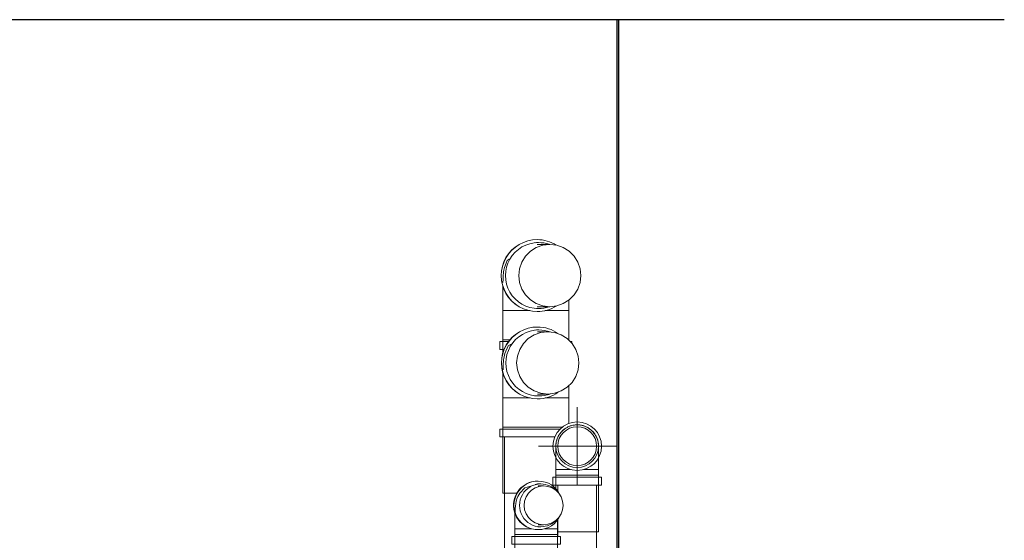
# Model space of a CAD drawing. Header units: millimetres. Extents: x 369 to 3068, y -268 to 2500.
# Tile 10 of 10: x 2561 to 3068, y 2232 to 2500. Entities that reach past the tile are written whole.
import ezdxf

# ---------------------------------------------------------------- set-up
doc = ezdxf.new("R2010")
doc.units = ezdxf.units.MM
for name, color, linetype, lineweight in [('A-WALL', 113, 'Continuous', 25), ('P-PIPE', 3, 'Continuous', 18), ('P-PIPE-CNTR', 3, 'Continuous', 18)]:
    doc.layers.add(name, color=color, linetype=linetype, lineweight=lineweight)

# ---------------------------------------------------------------- blocks, each defined once
blk = doc.blocks.new('COMAP - SKINPRESS ppsu - Coude_45_90_9041W_9090W - Coude_45_90_9041W_9090W-1089130-Coupe vue coté droit')
at = {"layer": 'P-PIPE', "color": 1}
for p, q in [((2837.08, 2268.5), (2837.08, 2265.5)), ((2844.64, 2268.5), (2837.08, 2268.5)), ((2837.08, 2268.5), (2844.64, 2268.5)), ((2837.08, 2265.5), (2837.08, 2258.57)), ((2848.08, 2265.5), (2837.08, 2265.5)), ((2837.08, 2265.5), (2848.08, 2265.5)), ((2859.08, 2265.5), (2848.08, 2265.5)), ((2848.08, 2265.5), (2859.08, 2265.5)), ((2859.08, 2268.5), (2851.52, 2268.5)), ((2851.52, 2268.5), (2859.08, 2268.5)), ((2859.08, 2265.5), (2859.08, 2268.5)), ((2859.08, 2236.5), (2859.08, 2265.5)), ((2835.58, 2264.5), (2835.58, 2260.5)), ((2848.08, 2264.5), (2835.58, 2264.5)), ((2835.58, 2260.5), (2848.08, 2260.5)), ((2860.58, 2264.5), (2848.08, 2264.5)), ((2848.08, 2260.5), (2860.58, 2260.5)), ((2860.58, 2260.5), (2860.58, 2264.5)), ((2837.8, 2236.5), (2848.08, 2236.5)), ((2848.08, 2236.5), (2859.08, 2236.5))]:
    blk.add_line(p, q, dxfattribs=at)
at = {"layer": 'P-PIPE', "color": 1, "flags": 128}
for points in [[(2837.08, 2280.5), (2837.09, 2280.94), (2837.12, 2281.38), (2837.16, 2281.82), (2837.22, 2282.25), (2837.3, 2282.68), (2837.4, 2283.11), (2837.51, 2283.54), (2837.64, 2283.96), (2837.79, 2284.37), (2837.95, 2284.78), (2838.13, 2285.18), (2838.32, 2285.58), (2838.53, 2285.96), (2838.76, 2286.34), (2839, 2286.71), (2839.26, 2287.07), (2839.53, 2287.42), (2839.81, 2287.75), (2840.11, 2288.08), (2840.42, 2288.39), (2840.74, 2288.69), (2841.07, 2288.98), (2841.42, 2289.25), (2841.77, 2289.51), (2842.14, 2289.75), (2842.51, 2289.99), (2842.9, 2290.2), (2843.29, 2290.4), (2843.69, 2290.58), (2844.09, 2290.75), (2844.51, 2290.9), (2844.93, 2291.04), (2845.35, 2291.15), (2845.78, 2291.26), (2846.21, 2291.34), (2846.65, 2291.4), (2847.08, 2291.45), (2847.52, 2291.48), (2847.96, 2291.5)], [(2848.08, 2291.5), (2848.52, 2291.49), (2848.96, 2291.46), (2849.4, 2291.42), (2849.83, 2291.36), (2850.27, 2291.28), (2850.69, 2291.18), (2851.12, 2291.07), (2851.54, 2290.94), (2851.96, 2290.79), (2852.36, 2290.63), (2852.77, 2290.45), (2853.16, 2290.26), (2853.55, 2290.04), (2853.92, 2289.82), (2854.29, 2289.58), (2854.65, 2289.32), (2855, 2289.05), (2855.33, 2288.77), (2855.66, 2288.47), (2855.97, 2288.16), (2856.27, 2287.84), (2856.56, 2287.51), (2856.83, 2287.16), (2857.09, 2286.81), (2857.34, 2286.44), (2857.57, 2286.07), (2857.78, 2285.68), (2857.98, 2285.29), (2858.16, 2284.89), (2858.33, 2284.48), (2858.48, 2284.07), (2858.62, 2283.65), (2858.74, 2283.23), (2858.84, 2282.8), (2858.92, 2282.37), (2858.99, 2281.93), (2859.03, 2281.5), (2859.07, 2281.06), (2859.08, 2280.62)], [(2859.08, 2280.35), (2859.08, 2280.26), (2859.08, 2280.15), (2859.08, 2280.03), (2859.08, 2279.89), (2859.08, 2279.73), (2859.08, 2279.55), (2859.08, 2279.36), (2859.08, 2279.14), (2859.08, 2278.91), (2859.08, 2278.67), (2859.08, 2278.4), (2859.08, 2278.12), (2859.08, 2277.83), (2859.08, 2277.52), (2859.08, 2277.2), (2859.08, 2276.86), (2859.08, 2276.51), (2859.08, 2276.14), (2859.08, 2275.77), (2859.08, 2275.38), (2859.08, 2274.98), (2859.08, 2274.57), (2859.08, 2274.15), (2859.08, 2273.73), (2859.08, 2273.29), (2859.08, 2272.85), (2859.08, 2272.4), (2859.08, 2271.94), (2859.08, 2271.48), (2859.08, 2271.01), (2859.08, 2270.54), (2859.08, 2270.06), (2859.08, 2269.59), (2859.08, 2269.11), (2859.08, 2268.63), (2859.08, 2268.5)], [(2837.08, 2268.5), (2837.08, 2268.98), (2837.08, 2269.46), (2837.08, 2269.94), (2837.08, 2270.41), (2837.08, 2270.88), (2837.08, 2271.35), (2837.08, 2271.81), (2837.08, 2272.27), (2837.08, 2272.73), (2837.08, 2273.17), (2837.08, 2273.61), (2837.08, 2274.04), (2837.08, 2274.46), (2837.08, 2274.87), (2837.08, 2275.27), (2837.08, 2275.66), (2837.08, 2276.04), (2837.08, 2276.41), (2837.08, 2276.77), (2837.08, 2277.11), (2837.08, 2277.43), (2837.08, 2277.75), (2837.08, 2278.05), (2837.08, 2278.33), (2837.08, 2278.6), (2837.08, 2278.85), (2837.08, 2279.08), (2837.08, 2279.3), (2837.08, 2279.5), (2837.08, 2279.68), (2837.08, 2279.85), (2837.08, 2279.99), (2837.08, 2280.12), (2837.08, 2280.23), (2837.08, 2280.32)]]:
    blk.add_lwpolyline(points, dxfattribs=at)
at = {"layer": 'P-PIPE', "color": 1}
for radius, start, end in [(12.5, 90, 270), (11, 90, 270), (12.5, 270, 90), (11, 270, 90)]:
    blk.add_arc((2848.08, 2280.5), radius, start, end, dxfattribs=at)
blk = doc.blocks.new('COMAP - SKINPRESS ppsu - Coude_45_90_9041W_9090W - Coude_45_90_9041W_9090W-V1-Coupe vue coté droit')
at = {"layer": 'P-PIPE', "color": 5}
for p, q in [((2827.57, 2261.04), (2826.52, 2260.7)), ((2829.36, 2261.04), (2827.74, 2261.04)), ((2828.02, 2262.54), (2827.8, 2262.54)), ((2815.9, 2238.04), (2815.9, 2235.04)), ((2815.91, 2238.04), (2815.9, 2238.04)), ((2815.9, 2238.04), (2815.91, 2238.04)), ((2815.9, 2235.04), (2815.9, 2206.04)), ((2815.91, 2235.04), (2815.9, 2235.04)), ((2815.9, 2235.04), (2815.91, 2235.04)), ((2824.38, 2238.04), (2815.92, 2238.04)), ((2815.92, 2238.04), (2824.38, 2238.04)), ((2827.52, 2235.04), (2815.92, 2235.04)), ((2815.92, 2235.04), (2827.52, 2235.04)), ((2837.9, 2235.04), (2827.52, 2235.04)), ((2827.52, 2235.04), (2837.9, 2235.04)), ((2827.74, 2239.04), (2829.36, 2239.04)), ((2827.8, 2237.54), (2828.02, 2237.54)), ((2837.9, 2238.04), (2831.47, 2238.04)), ((2831.47, 2238.04), (2837.9, 2238.04)), ((2837.9, 2235.04), (2837.9, 2238.04)), ((2837.9, 2206.04), (2837.9, 2235.04)), ((2814.4, 2234.04), (2814.4, 2230.04)), ((2827.6, 2234.04), (2814.42, 2234.04)), ((2814.42, 2230.04), (2827.6, 2230.04)), ((2839.4, 2234.04), (2827.6, 2234.04)), ((2827.6, 2230.04), (2839.4, 2230.04)), ((2839.4, 2230.04), (2839.4, 2234.04)), ((2815.9, 2206.04), (2827.52, 2206.04)), ((2827.52, 2206.04), (2837.9, 2206.04))]:
    blk.add_line(p, q, dxfattribs=at)
at = {"layer": 'P-PIPE', "color": 5, "flags": 128}
for points in [[(2824.72, 2260.13), (2821.14, 2258.98), (2818.5, 2256.29), (2817.51, 2254.58), (2817.07, 2253.49), (2816.84, 2252.73), (2816.69, 2252.15), (2816.59, 2251.67), (2816.52, 2251.26), (2816.46, 2250.89), (2816.41, 2250.54), (2816.36, 2250.2), (2816.33, 2249.86), (2816.29, 2249.52), (2816.26, 2249.19), (2816.23, 2248.84), (2816.2, 2248.49), (2816.18, 2248.13), (2816.15, 2247.76), (2816.13, 2247.39), (2816.11, 2247), (2816.09, 2246.6), (2816.07, 2246.2), (2816.05, 2245.78), (2816.03, 2245.35), (2816.02, 2244.92), (2816, 2244.48), (2815.99, 2244.03), (2815.97, 2243.57), (2815.96, 2243.1), (2815.95, 2242.63), (2815.94, 2242.15), (2815.93, 2241.67), (2815.92, 2241.18), (2815.92, 2240.68), (2815.91, 2240.19), (2815.91, 2239.69), (2815.91, 2239.19), (2815.9, 2238.68), (2815.9, 2238.18), (2815.9, 2238.04)], [(2837.97, 2243.19), (2837.96, 2242.81), (2837.95, 2242.39), (2837.94, 2241.98), (2837.93, 2241.55), (2837.93, 2241.12), (2837.92, 2240.68), (2837.91, 2240.24), (2837.91, 2239.79), (2837.91, 2239.34), (2837.9, 2238.89), (2837.9, 2238.43), (2837.9, 2238.04)]]:
    blk.add_lwpolyline(points, dxfattribs=at)
at = {"layer": 'P-PIPE', "color": 5}
for centre, major_axis, start_param, end_param in [((2827.8, 2250.04), (0, 12.5), 0.261799, 1.04452), ((2828.02, 2250.04), (0, 12.5), 0, 1.04452), ((2829.36, 2250.04), (0, 11), 0, 3.141593), ((2828.02, 2250.04), (0, 12.5), 5.137068, 6.283185), ((2829.36, 2250.04), (0, 11), 5.458195, 6.283185), ((2827.8, 2250.04), (0, 12.5), 1.047198, 2.879793), ((2828.02, 2250.04), (0, 12.5), 1.047198, 3.141593), ((2828.02, 2250.04), (0, 12.5), 3.141593, 4.28771), ((2829.36, 2250.04), (0, 11), 3.141593, 3.966583)]:
    blk.add_ellipse(centre, major_axis=major_axis, ratio=0.998437, start_param=start_param, end_param=end_param, dxfattribs=at)
blk = doc.blocks.new('COMAP - SKINPRESS ppsu - Coude_45_90_9041W_9090W - Coude_45_90_9041W_9090W-1089505-Coupe vue coté droit')
at = {"layer": 'P-PIPE', "color": 1}
for p, q in [((2827.52, 2386.8), (2827.44, 2386.8)), ((2827.1, 2385.3), (2826.87, 2385.16)), ((2827.41, 2385.3), (2827.1, 2385.3)), ((2828.12, 2385.3), (2827.41, 2385.3)), ((2827.1, 2351.3), (2827.41, 2351.3)), ((2827.41, 2351.3), (2828.12, 2351.3)), ((2809.73, 2350.3), (2809.73, 2335.3)), ((2823.71, 2350.3), (2809.73, 2350.3)), ((2809.73, 2350.3), (2823.71, 2350.3)), ((2827.44, 2349.8), (2827.52, 2349.8)), ((2843.73, 2350.3), (2831.47, 2350.3)), ((2831.47, 2350.3), (2843.73, 2350.3)), ((2843.73, 2335.3), (2843.73, 2350.3)), ((2808.23, 2334.3), (2808.23, 2330.3)), ((2812.73, 2334.3), (2808.23, 2334.3)), ((2809.73, 2335.3), (2809.73, 2328.13)), ((2813.53, 2335.3), (2809.73, 2335.3)), ((2809.73, 2335.3), (2813.53, 2335.3)), ((2843.73, 2335.3), (2843.54, 2335.3)), ((2843.54, 2335.3), (2843.73, 2335.3)), ((2843.73, 2335), (2843.73, 2335.3)), ((2845.23, 2334.3), (2844.5, 2334.3)), ((2845.23, 2333.5), (2845.23, 2334.3)), ((2808.23, 2330.3), (2810.51, 2330.3)), ((2809.73, 2318.55), (2809.73, 2310.31))]:
    blk.add_line(p, q, dxfattribs=at)
at = {"layer": 'P-PIPE', "color": 1, "flags": 128}
for points in [[(2813.09, 2376.79), (2812.01, 2376.14), (2810.62, 2372.52), (2810.31, 2371.07), (2810.18, 2370.25), (2810.12, 2369.68), (2810.07, 2369.23), (2810.04, 2368.83), (2810.02, 2368.45), (2810, 2368.09), (2809.98, 2367.72), (2809.96, 2367.34), (2809.94, 2366.95), (2809.93, 2366.54), (2809.91, 2366.12), (2809.9, 2365.67), (2809.88, 2365.21), (2809.87, 2364.73)], [(2809.83, 2362.91), (2809.83, 2362.63), (2809.82, 2362.06), (2809.81, 2361.47), (2809.8, 2360.87), (2809.79, 2360.25), (2809.78, 2359.62), (2809.77, 2358.97), (2809.76, 2358.31), (2809.76, 2357.64), (2809.75, 2356.96), (2809.75, 2356.27), (2809.74, 2355.57), (2809.74, 2354.86), (2809.73, 2354.14), (2809.73, 2353.42), (2809.73, 2352.69), (2809.73, 2351.96), (2809.73, 2351.23), (2809.73, 2350.5), (2809.73, 2350.3)], [(2843.74, 2355.48), (2843.74, 2354.8), (2843.74, 2354.12), (2843.73, 2353.43), (2843.73, 2352.73), (2843.73, 2352.03), (2843.73, 2351.33), (2843.73, 2350.62), (2843.73, 2350.3)]]:
    blk.add_lwpolyline(points, dxfattribs=at)
at = {"layer": 'P-PIPE', "color": 1}
for centre, major_axis, start_param, end_param in [((2827.52, 2368.3), (0, 18.5), 0, 3.141593), ((2827.52, 2368.3), (0, 18.5), 5.724619, 6.283185), ((2827.44, 2368.3), (0, 18.5), 0.523599, 2.617994), ((2828.12, 2368.3), (0, 17), 0, 3.141593), ((2828.12, 2368.3), (0, 17), 5.956528, 6.283185), ((2827.52, 2368.3), (0, 18.5), 3.141593, 3.700159), ((2828.12, 2368.3), (0, 17), 3.141593, 3.46825)]:
    blk.add_ellipse(centre, major_axis=major_axis, ratio=0.999783, start_param=start_param, end_param=end_param, dxfattribs=at)
blk = doc.blocks.new('COMAP - SKINPRESS ppsu - Coude_45_90_9041W_9090W - Coude_45_90_9041W_9090W-V2-Coupe vue coté droit')
at = {"layer": 'P-PIPE', "color": 5}
for p, q in [((2827.65, 2341.84), (2827.55, 2341.84)), ((2827.16, 2340.34), (2826.87, 2340.17)), ((2827.53, 2340.34), (2827.16, 2340.34)), ((2828.35, 2340.34), (2827.53, 2340.34)), ((2827.16, 2306.34), (2827.53, 2306.34)), ((2827.53, 2306.34), (2828.35, 2306.34)), ((2809.73, 2305.34), (2809.73, 2290.34)), ((2823.84, 2305.34), (2809.73, 2305.34)), ((2809.73, 2305.34), (2823.84, 2305.34)), ((2827.55, 2304.84), (2827.65, 2304.84)), ((2843.73, 2305.34), (2831.52, 2305.34)), ((2831.52, 2305.34), (2843.73, 2305.34)), ((2843.73, 2292.11), (2843.73, 2305.34)), ((2808.23, 2289.34), (2808.23, 2285.34)), ((2827.17, 2289.34), (2808.23, 2289.34)), ((2809.73, 2290.34), (2809.73, 2256.34)), ((2827.14, 2290.34), (2809.73, 2290.34)), ((2809.73, 2290.34), (2827.14, 2290.34)), ((2840.66, 2290.34), (2827.14, 2290.34)), ((2827.14, 2290.34), (2840.66, 2290.34)), ((2839.31, 2289.34), (2827.17, 2289.34)), ((2808.23, 2285.34), (2827.17, 2285.34)), ((2827.17, 2285.34), (2836.7, 2285.34)), ((2809.73, 2256.34), (2816.9, 2256.34))]:
    blk.add_line(p, q, dxfattribs=at)
at = {"layer": 'P-PIPE', "color": 5, "flags": 128}
for points in [[(2814.15, 2333), (2812.6, 2332.12), (2810.85, 2328.19), (2810.44, 2326.55), (2810.28, 2325.63), (2810.2, 2324.99), (2810.14, 2324.5), (2810.1, 2324.06), (2810.07, 2323.66), (2810.04, 2323.28), (2810.02, 2322.89), (2810, 2322.5), (2809.98, 2322.09), (2809.96, 2321.68), (2809.94, 2321.24), (2809.93, 2320.8), (2809.91, 2320.33), (2809.9, 2319.84)], [(2809.85, 2318.17), (2809.84, 2317.72), (2809.83, 2317.15), (2809.82, 2316.56), (2809.81, 2315.95), (2809.8, 2315.33), (2809.79, 2314.69), (2809.78, 2314.04), (2809.77, 2313.38), (2809.76, 2312.71), (2809.76, 2312.02), (2809.75, 2311.33), (2809.75, 2310.62), (2809.74, 2309.91), (2809.74, 2309.19), (2809.73, 2308.47), (2809.73, 2307.74), (2809.73, 2307.01), (2809.73, 2306.27), (2809.73, 2305.54), (2809.73, 2305.34)], [(2843.75, 2311.59), (2843.75, 2310.93), (2843.74, 2310.26), (2843.74, 2309.58), (2843.74, 2308.9), (2843.73, 2308.21), (2843.73, 2307.51), (2843.73, 2306.81), (2843.73, 2306.11), (2843.73, 2305.41), (2843.73, 2305.34)]]:
    blk.add_lwpolyline(points, dxfattribs=at)
at = {"layer": 'P-PIPE', "color": 5}
for centre, major_axis, start_param, end_param in [((2827.65, 2323.34), (0, 18.5), 0, 3.141593), ((2827.65, 2323.34), (0, 18.5), 5.665658, 6.283185), ((2827.55, 2323.34), (0, 18.5), 0.523599, 2.617994), ((2828.35, 2323.34), (0, 17), 0, 3.141593), ((2828.35, 2323.34), (0, 17), 5.935945, 6.283185), ((2827.65, 2323.34), (0, 18.5), 3.141593, 3.75912), ((2828.35, 2323.34), (0, 17), 3.141593, 3.488833)]:
    blk.add_ellipse(centre, major_axis=major_axis, ratio=0.999707, start_param=start_param, end_param=end_param, dxfattribs=at)

msp = doc.modelspace()

# ---------------------------------------------------------------- linework, layer by layer
at = {"layer": 'A-WALL'}
for p, q in [((3067.89, 2500), (369.03, 2500)), ((2868.53, 2500), (2868.53, -268.19)), ((2869.53, -268.19), (2869.53, 2500))]:
    msp.add_line(p, q, dxfattribs=at)
at = {"layer": 'P-PIPE', "color": 1}
for p, q in [((2833.98, 2384.3), (2827.52, 2384.3)), ((2827.52, 2352.3), (2833.98, 2352.3)), ((2838.08, 2260.5), (2838.08, 2257.27)), ((2858.08, 1963.91), (2858.08, 2260.5)), ((2838.08, 2242.81), (2838.08, 2234.08))]:
    msp.add_line(p, q, dxfattribs=at)
at = {"layer": 'P-PIPE', "color": 5}
for p, q in [((2832.9, 2339.34), (2827.65, 2339.34)), ((2827.65, 2307.34), (2832.9, 2307.34)), ((2810.73, 2285.34), (2810.73, 2054.71)), ((2830.76, 2260.04), (2828.02, 2260.04)), ((2828.02, 2240.04), (2830.76, 2240.04))]:
    msp.add_line(p, q, dxfattribs=at)
at = {"layer": 'P-PIPE', "color": 1, "flags": 128}
for points in [[(2833.98, 2384.3), (2830.42, 2383.9), (2827.04, 2382.72), (2824.01, 2380.81), (2821.47, 2378.28), (2819.56, 2375.24), (2818.38, 2371.86), (2817.98, 2368.3)], [(2849.99, 2368.3), (2849.59, 2371.86), (2848.4, 2375.24), (2846.5, 2378.28), (2843.96, 2380.81), (2840.93, 2382.72), (2837.54, 2383.9), (2833.98, 2384.3)], [(2817.98, 2368.3), (2818.38, 2364.74), (2819.56, 2361.36), (2821.47, 2358.32), (2824.01, 2355.79), (2827.04, 2353.88), (2830.42, 2352.7), (2833.98, 2352.3)], [(2833.98, 2352.3), (2837.54, 2352.7), (2840.93, 2353.88), (2843.96, 2355.79), (2846.5, 2358.32), (2848.4, 2361.36), (2849.59, 2364.74), (2849.99, 2368.3)]]:
    msp.add_lwpolyline(points, dxfattribs=at)
at = {"layer": 'P-PIPE', "color": 5, "flags": 128}
for points in [[(2832.9, 2339.34), (2829.34, 2338.94), (2825.96, 2337.75), (2822.92, 2335.85), (2820.39, 2333.31), (2818.48, 2330.28), (2817.3, 2326.9), (2816.89, 2323.34)], [(2848.9, 2323.34), (2848.5, 2326.9), (2847.32, 2330.28), (2845.41, 2333.31), (2842.88, 2335.85), (2839.84, 2337.75), (2836.46, 2338.94), (2832.9, 2339.34)], [(2816.89, 2323.34), (2817.3, 2319.78), (2818.48, 2316.4), (2820.39, 2313.36), (2822.92, 2310.83), (2825.96, 2308.92), (2829.34, 2307.74), (2832.9, 2307.34)], [(2832.9, 2307.34), (2836.46, 2307.74), (2839.84, 2308.92), (2842.88, 2310.83), (2845.41, 2313.36), (2847.32, 2316.4), (2848.5, 2319.78), (2848.9, 2323.34)], [(2822.93, 2256.28), (2821.74, 2254.38), (2821, 2252.27), (2820.75, 2250.04)], [(2830.76, 2260.04), (2828.53, 2259.79), (2826.42, 2259.05), (2824.52, 2257.86), (2822.97, 2256.32)], [(2840.78, 2250.04), (2840.53, 2252.27), (2839.79, 2254.38), (2838.59, 2256.28), (2837.01, 2257.86), (2835.11, 2259.05), (2832.99, 2259.79), (2830.76, 2260.04)], [(2820.75, 2250.04), (2821, 2247.82), (2821.74, 2245.7), (2822.93, 2243.81), (2824.52, 2242.22), (2826.42, 2241.03), (2828.53, 2240.29), (2830.76, 2240.04)], [(2830.76, 2240.04), (2832.99, 2240.29), (2835.11, 2241.03), (2837.01, 2242.22), (2838.59, 2243.81), (2839.79, 2245.7), (2840.53, 2247.82), (2840.78, 2250.04)]]:
    msp.add_lwpolyline(points, dxfattribs=at)
at = {"layer": 'P-PIPE', "color": 1}
for start, end in [(0, 180), (180, 0)]:
    msp.add_arc((2848.08, 2280.5), 10, start, end, dxfattribs=at)
at = {"layer": 'P-PIPE-CNTR', "color": 1}
for p, q in [((2848.08, 2260.5), (2848.08, 2300.5)), ((2828.08, 2280.5), (2868.08, 2280.5))]:
    msp.add_line(p, q, dxfattribs=at)

# ---------------------------------------------------------------- block references
at = {"layer": 'P-PIPE', "color": 1}
for name in ['COMAP - SKINPRESS ppsu - Coude_45_90_9041W_9090W - Coude_45_90_9041W_9090W-1089505-Coupe vue coté droit', 'COMAP - SKINPRESS ppsu - Coude_45_90_9041W_9090W - Coude_45_90_9041W_9090W-1089130-Coupe vue coté droit']:
    msp.add_blockref(name, (0, 0), dxfattribs=at)
at = {"layer": 'P-PIPE', "color": 5}
for name in ['COMAP - SKINPRESS ppsu - Coude_45_90_9041W_9090W - Coude_45_90_9041W_9090W-V2-Coupe vue coté droit', 'COMAP - SKINPRESS ppsu - Coude_45_90_9041W_9090W - Coude_45_90_9041W_9090W-V1-Coupe vue coté droit']:
    msp.add_blockref(name, (0, 0), dxfattribs=at)

doc.saveas('drawing.dxf')
